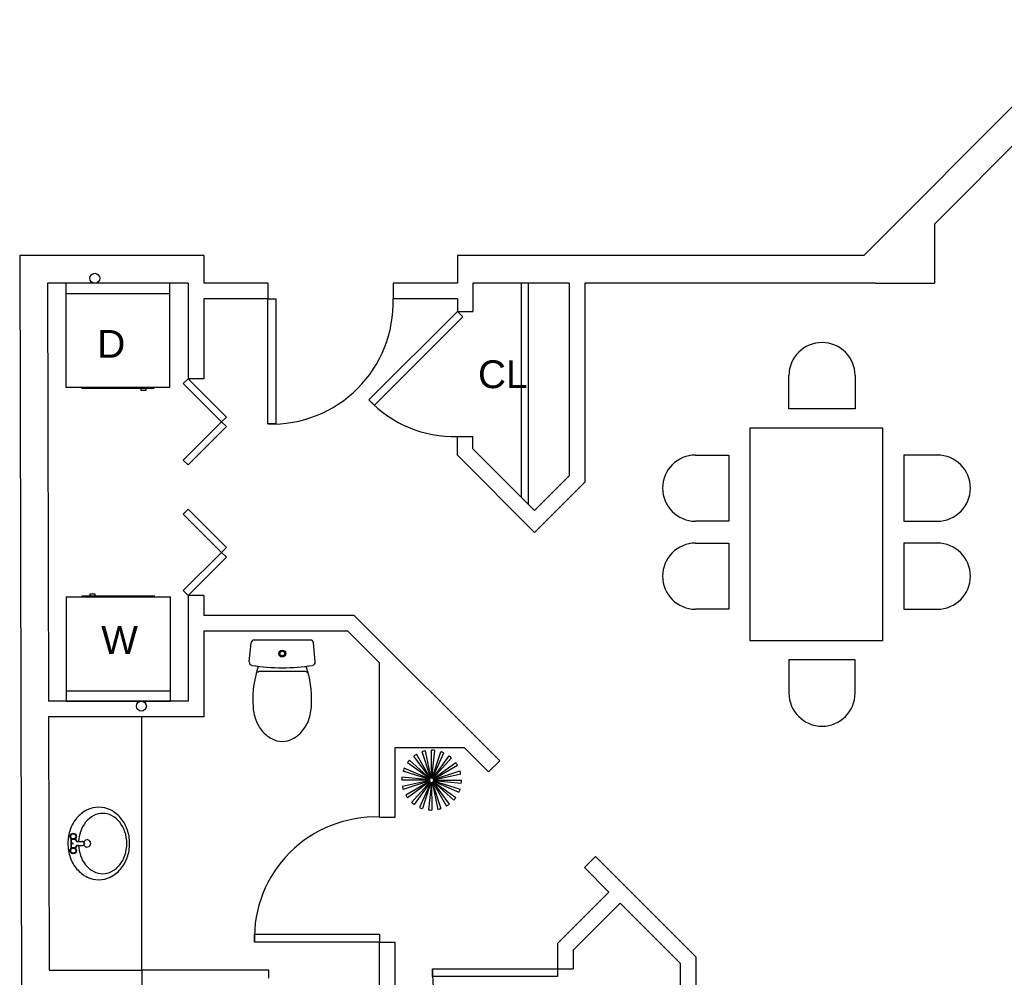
# Model space of a CAD drawing. Header units: inches. Extents: x -3371 to 2763, y -983 to 646.
# Tile 73 of 96: x 1169 to 1453, y 278 to 554. Entities that reach past the tile are written whole.
import ezdxf

# ---------------------------------------------------------------- set-up
doc = ezdxf.new("R2010")
doc.units = ezdxf.units.IN
doc.header["$LTSCALE"] = 12
doc.header["$MEASUREMENT"] = 0
doc.linetypes.add('DASHED', pattern=[19.05, 12.7, -6.35])
doc.layers.add('White', color=7, linetype='Continuous')
doc.styles.get("Standard").update_dxf_attribs({"font": 'arial.ttf'})

msp = doc.modelspace()

# ---------------------------------------------------------------- linework, layer by layer
at = {"color": 7}
for p, q in [((1235.57, 368.92), (1236.08, 374.37)), ((1253.15, 375.19), (1236.99, 375.19)), ((1254.57, 368.92), (1254.06, 374.37)), ((1251.7, 366.11), (1238.44, 366.11))]:
    msp.add_line(p, q, dxfattribs=at)
for radius in [0.993, 0.661]:
    msp.add_circle((1245.07, 371.33), radius, dxfattribs=at)
for centre, radius, start, end in [((1236.99, 374.28), 0.911, 90, 174.61), ((1253.15, 374.28), 0.911, 5.39, 90), ((1236.48, 368.83), 0.911, 174.61, 260.7605), ((1253.66, 368.83), 0.911, 279.2395, 5.39), ((1245.07, 421.65), 54.43, 260.7605, 279.1767), ((1245.07, 421.65), 54.43, 260.8233, 279.2395), ((1265.43, 358.29), 28.82, 161.0108, 182.6184), ((1239.22, 363.4), 2.82, 106.1115, 125.5255), ((1250.92, 363.4), 2.82, 54.4745, 73.8885), ((1224.71, 358.29), 28.82, 357.3816, 18.9892), ((1250.78, 356.97), 14.14, 180, 197.7077), ((1239.36, 356.97), 14.14, 342.2923, 0), ((1247.98, 356.08), 11.2, 197.7077, 217.6262), ((1242.16, 356.08), 11.2, 322.3738, 342.2923), ((1246.2, 354.7), 8.95, 217.6262, 241.7483), ((1243.94, 354.7), 8.95, 298.2517, 322.3738), ((1245.07, 352.6), 6.56, 241.7483, 270), ((1245.07, 352.6), 6.56, 270, 298.2517)]:
    msp.add_arc(centre, radius, start, end, dxfattribs=at)
at = {"layer": 'White', "color": 7}
for p, q in [((1480.13, 553.81), (1412.48, 485.91)), ((1483.46, 545.81), (1432.85, 495.03)), ((1432.85, 477.91), (1432.85, 495.03)), ((1222.46, 485.91), (1169.5, 485.91)), ((1169.5, 485.91), (1170.16, 202.55)), ((1177.5, 485.93), (1177.5, 485.91)), ((1222.46, 485.91), (1222.46, 477.91)), ((1412.48, 485.91), (1295.46, 485.91)), ((1295.46, 485.91), (1295.46, 477.91)), ((1169.52, 477.91), (1169.5, 477.91)), ((1217.96, 477.91), (1177.52, 477.91)), ((1177.52, 477.91), (1177.8, 357.63)), ((1212.74, 477.91), (1182.74, 477.91)), ((1182.74, 477.91), (1182.74, 447.91)), ((1212.74, 474.91), (1212.74, 477.91)), ((1217.96, 477.91), (1217.96, 450.44)), ((1240.96, 477.91), (1222.46, 477.91)), ((1240.96, 477.91), (1240.96, 473.41)), ((1295.46, 477.91), (1276.96, 477.91)), ((1276.96, 477.91), (1276.96, 473.41)), ((1327.65, 477.91), (1299.96, 477.91)), ((1299.96, 477.91), (1299.96, 469.84)), ((1313.8, 477.91), (1313.8, 416.42)), ((1327.65, 477.91), (1327.65, 422.52)), ((1415.8, 477.91), (1332.15, 477.91)), ((1332.15, 477.91), (1332.15, 420.66)), ((1415.8, 477.91), (1432.85, 477.91)), ((1212.74, 474.91), (1182.74, 474.91)), ((1212.74, 447.91), (1212.74, 474.91)), ((1240.96, 473.41), (1222.46, 473.41)), ((1222.46, 473.41), (1222.46, 450.44)), ((1240.96, 437.41), (1240.96, 473.41)), ((1240.96, 473.41), (1243.21, 473.41)), ((1243.21, 473.41), (1243.21, 437.41)), ((1295.46, 473.41), (1276.96, 473.41)), ((1295.46, 473.41), (1295.46, 469.84)), ((1270, 444.38), (1295.46, 469.84)), ((1297.05, 468.25), (1271.59, 442.79)), ((1295.46, 469.84), (1299.96, 469.84)), ((1295.46, 469.84), (1297.05, 468.25)), ((1390.91, 441.74), (1390.91, 451.34)), ((1409.95, 451.34), (1409.95, 441.74)), ((1212.74, 447.91), (1182.76, 447.91)), ((1216.58, 449.06), (1217.96, 450.44)), ((1227.61, 438.03), (1216.58, 449.06)), ((1222.46, 450.44), (1217.96, 450.44)), ((1217.96, 450.44), (1228.99, 439.41)), ((1208.23, 447.63), (1187.25, 447.63)), ((1204.46, 447.07), (1204.46, 447.63)), ((1205.84, 447.07), (1204.46, 447.07)), ((1205.84, 447.63), (1205.84, 447.07)), ((1271.59, 442.79), (1270, 444.38)), ((1228.99, 439.41), (1227.61, 438.03)), ((1409.95, 441.74), (1390.91, 441.74)), ((1216.58, 427), (1227.61, 438.03)), ((1228.99, 436.65), (1217.96, 425.62)), ((1227.61, 438.03), (1228.99, 436.65)), ((1243.21, 437.41), (1240.96, 437.41)), ((1295.46, 433.84), (1299.96, 433.84)), ((1295.46, 428.4), (1295.46, 433.84)), ((1299.96, 430.26), (1299.96, 433.84)), ((1379.77, 374.97), (1379.77, 436.29)), ((1379.77, 436.29), (1417.86, 436.29)), ((1417.86, 436.29), (1417.86, 374.97)), ((1295.46, 428.4), (1317.71, 406.15)), ((1299.96, 430.26), (1317.7, 412.52)), ((1364.04, 428.47), (1373.64, 428.47)), ((1373.64, 428.47), (1373.64, 409.43)), ((1423.99, 428.47), (1423.99, 409.43)), ((1433.59, 428.47), (1423.99, 428.47)), ((1217.96, 425.62), (1216.58, 427)), ((1317.7, 412.52), (1327.65, 422.52)), ((1317.71, 406.15), (1332.15, 420.66)), ((1216.58, 411.49), (1217.96, 412.87)), ((1227.61, 400.46), (1216.58, 411.49)), ((1217.96, 412.87), (1228.99, 401.84)), ((1373.64, 409.43), (1364.04, 409.43)), ((1423.99, 409.43), (1433.59, 409.43)), ((1364.04, 403.12), (1373.64, 403.12)), ((1373.64, 403.12), (1373.64, 384.07)), ((1423.99, 403.12), (1423.99, 384.07)), ((1433.59, 403.12), (1423.99, 403.12)), ((1216.58, 389.43), (1227.61, 400.46)), ((1228.99, 401.84), (1227.61, 400.46)), ((1227.61, 400.46), (1228.99, 399.08)), ((1228.99, 399.08), (1217.96, 388.05)), ((1189.78, 387.92), (1189.78, 388.47)), ((1189.78, 388.47), (1191.16, 388.47)), ((1191.16, 388.47), (1191.16, 387.92)), ((1217.96, 388.05), (1216.58, 389.43)), ((1182.88, 387.63), (1212.86, 387.63)), ((1182.88, 387.63), (1182.88, 360.63)), ((1187.39, 387.92), (1208.37, 387.92)), ((1212.88, 357.63), (1212.88, 387.63)), ((1217.96, 388.05), (1217.96, 357.63)), ((1222.46, 388.05), (1217.96, 388.05)), ((1222.46, 388.05), (1222.46, 382.26)), ((1373.64, 384.07), (1364.04, 384.07)), ((1423.99, 384.07), (1433.59, 384.07)), ((1265.81, 382.26), (1222.46, 382.26)), ((1307.65, 340.43), (1265.81, 382.26)), ((1222.46, 377.76), (1222.46, 353.13)), ((1263.95, 377.76), (1222.46, 377.76)), ((1273.06, 368.65), (1263.95, 377.76)), ((1417.86, 374.97), (1379.77, 374.97)), ((1273.06, 324.25), (1273.06, 368.65)), ((1390.91, 369.52), (1390.91, 359.92)), ((1409.95, 369.52), (1390.91, 369.52)), ((1409.95, 359.92), (1409.95, 369.52)), ((1182.88, 360.63), (1182.88, 357.63)), ((1182.88, 360.63), (1212.88, 360.63)), ((1217.96, 357.63), (1177.8, 357.63)), ((1182.88, 357.63), (1212.88, 357.63)), ((1222.46, 353.13), (1177.8, 353.13)), ((1177.81, 353.13), (1177.98, 280.12)), ((1204.66, 280.12), (1204.66, 353.13)), ((1277.56, 324.25), (1277.56, 344.32)), ((1277.56, 344.32), (1297.4, 344.32)), ((1287.86, 335.44), (1285.35, 343.03)), ((1287.93, 335.46), (1286.26, 343.28)), ((1288.05, 335.47), (1288.01, 343.46)), ((1288.11, 335.47), (1288.94, 343.42)), ((1288.23, 335.44), (1290.67, 343.06)), ((1304.47, 337.25), (1297.4, 344.32)), ((1287.6, 335.27), (1281.66, 340.61)), ((1287.69, 335.35), (1282.96, 341.8)), ((1287.75, 335.39), (1283.75, 342.31)), ((1288.3, 335.42), (1291.54, 342.72)), ((1288.4, 335.35), (1293.07, 341.85)), ((1288.45, 335.31), (1293.8, 341.26)), ((1304.47, 337.25), (1307.65, 340.43)), ((1287.48, 335.05), (1279.86, 337.48)), ((1287.5, 335.11), (1280.19, 338.36)), ((1287.56, 335.22), (1281.07, 339.88)), ((1288.54, 335.22), (1294.98, 339.96)), ((1288.57, 335.17), (1295.49, 339.17)), ((1288.62, 335.05), (1296.22, 337.56)), ((1287.45, 334.86), (1279.45, 334.82)), ((1287.45, 334.93), (1279.5, 335.76)), ((1287.46, 334.74), (1279.64, 333.07)), ((1287.48, 334.68), (1279.89, 332.17)), ((1287.53, 334.56), (1280.61, 330.56)), ((1287.56, 334.51), (1281.12, 329.78)), ((1287.65, 334.42), (1282.3, 328.47)), ((1288.5, 334.46), (1294.45, 329.12)), ((1288.54, 334.51), (1295.03, 329.85)), ((1288.6, 334.62), (1295.91, 331.37)), ((1288.63, 334.68), (1296.24, 332.25)), ((1288.64, 334.99), (1296.46, 336.66)), ((1288.65, 334.87), (1296.65, 334.91)), ((1288.65, 334.8), (1296.6, 333.97)), ((1287.7, 334.38), (1283.03, 327.88)), ((1287.81, 334.31), (1284.56, 327.01)), ((1287.87, 334.29), (1285.43, 326.67)), ((1287.99, 334.27), (1287.16, 326.31)), ((1288.05, 334.26), (1288.09, 326.27)), ((1288.18, 334.28), (1289.85, 326.46)), ((1288.24, 334.29), (1290.75, 326.7)), ((1288.35, 334.34), (1292.36, 327.42)), ((1288.41, 334.38), (1293.14, 327.93)), ((1273.06, 324.25), (1277.56, 324.25)), ((1184.19, 318.69), (1184, 318.69)), ((1184.27, 319.35), (1184.41, 319.22)), ((1184.27, 318.03), (1184.41, 318.16)), ((1184.28, 319.36), (1184.28, 319.44)), ((1184.28, 319.44), (1184.37, 319.44)), ((1184.28, 315.25), (1184.28, 318.02)), ((1184.37, 315.33), (1184.37, 317.94)), ((1184.93, 319.62), (1184.93, 319.44)), ((1184.93, 317.94), (1184.93, 317.76)), ((1185.46, 319.22), (1185.59, 319.35)), ((1185.46, 318.16), (1185.59, 318.03)), ((1185.49, 319.44), (1185.59, 319.44)), ((1185.59, 319.36), (1185.59, 319.44)), ((1185.59, 317.94), (1185.59, 318.02)), ((1185.87, 318.69), (1185.68, 318.69)), ((1184.19, 314.59), (1184, 314.59)), ((1184.27, 315.25), (1184.41, 315.12)), ((1184.93, 315.33), (1184.93, 315.52)), ((1185.46, 315.12), (1185.59, 315.25)), ((1185.59, 315.25), (1185.59, 315.33)), ((1185.87, 314.59), (1185.68, 314.59)), ((1186.33, 317.2), (1187.68, 317.2)), ((1186.33, 316.08), (1187.68, 316.08)), ((1184.27, 313.93), (1184.41, 314.06)), ((1184.28, 313.84), (1184.28, 313.92)), ((1184.28, 313.84), (1184.37, 313.84)), ((1184.93, 313.66), (1184.93, 313.84)), ((1185.46, 314.06), (1185.59, 313.93)), ((1185.49, 313.84), (1185.59, 313.84)), ((1185.59, 313.84), (1185.59, 313.92)), ((1332.03, 309.7), (1335.21, 312.88)), ((1364.18, 283.91), (1335.21, 312.88)), ((1339.1, 302.63), (1332.03, 309.7)), ((1324.28, 287.8), (1339.1, 302.63)), ((1328.78, 285.94), (1342.28, 299.44)), ((1359.68, 282.05), (1342.28, 299.44)), ((1237.06, 288.25), (1237.06, 290.5)), ((1237.06, 290.5), (1273.06, 290.5)), ((1273.06, 290.5), (1273.06, 288.25)), ((1273.06, 288.25), (1237.06, 288.25)), ((1273.06, 288.25), (1277.56, 288.25)), ((1273.06, 239.22), (1273.06, 288.25)), ((1277.56, 239.22), (1277.56, 288.25)), ((1324.28, 287.8), (1324.28, 280.58)), ((1328.78, 285.94), (1328.78, 280.58)), ((1364.18, 52.04), (1364.18, 283.91)), ((1288.28, 278.33), (1288.28, 280.58)), ((1288.28, 280.58), (1324.28, 280.58)), ((1324.28, 280.58), (1328.78, 280.58)), ((1324.28, 280.58), (1324.28, 278.33)), ((1359.68, 239.22), (1359.68, 282.05)), ((1177.98, 280.12), (1204.66, 280.12)), ((1204.66, 280.12), (1204.66, 239.22)), ((1241.2, 280.12), (1204.66, 280.12)), ((1204.66, 280.12), (1204.66, 277.87)), ((1241.2, 277.87), (1241.2, 280.12)), ((1324.28, 278.33), (1288.28, 278.33))]:
    msp.add_line(p, q, dxfattribs=at)
at = {"layer": 'White', "color": 7, "linetype": 'DASHED'}
msp.add_line((1315.8, 477.91), (1315.8, 414.42), dxfattribs=at)
at = {"layer": 'White', "color": 7}
for centre, radius in [((1191.1, 479.35), 1.44), ((1204.52, 356.19), 1.44), ((1184.93, 318.69), 0.932), ((1184.93, 318.69), 0.746), ((1184.93, 314.59), 0.932), ((1184.93, 314.59), 0.746), ((1184.65, 316.64), 0.186)]:
    msp.add_circle(centre, radius, dxfattribs=at)
for centre, radius, start, end in [((1242.08, 472.29), 34.89, 268.1524, 1.8476), ((1400.43, 451.34), 9.52, 0, 180), ((1364.04, 418.95), 9.52, 90, 270), ((1433.59, 418.95), 9.52, 270, 90), ((1364.04, 393.6), 9.52, 90, 270), ((1433.59, 393.6), 9.52, 270, 90), ((1400.43, 359.92), 9.52, 180, 0), ((1288.05, 334.87), 8.6, 102.0432, 108.2899), ((1288.05, 334.87), 8.6, 84.0432, 90.2899), ((1288.05, 334.87), 8.6, 66.0432, 72.2899), ((1288.05, 334.87), 8.6, 138.0432, 144.2899), ((1288.05, 334.87), 8.6, 120.0432, 126.2899), ((1288.05, 334.87), 8.6, 48.0432, 54.2899), ((1288.05, 334.87), 8.6, 156.0432, 162.2899), ((1288.05, 334.87), 8.6, 30.0432, 36.2899), ((1288.05, 334.87), 8.6, 12.0432, 18.2899), ((1288.05, 334.87), 8.6, 174.0432, 180.2899), ((1288.05, 334.87), 0.603, 174.0432, 180.2899), ((1288.05, 334.87), 0.603, 192.0432, 198.2899), ((1288.05, 334.87), 0.603, 156.0432, 162.2899), ((1288.05, 334.87), 0.603, 210.0432, 216.2899), ((1288.05, 334.87), 0.603, 138.0432, 144.2899), ((1288.05, 334.87), 0.603, 228.0432, 234.2899), ((1288.05, 334.87), 0.603, 120.0432, 126.2899), ((1288.05, 334.87), 0.603, 102.0432, 108.2899), ((1288.05, 334.87), 0.603, 84.0432, 90.2899), ((1288.05, 334.87), 0.603, 66.0432, 72.2899), ((1288.05, 334.87), 0.603, 48.0432, 54.2899), ((1288.05, 334.87), 0.603, 318.0432, 324.2899), ((1288.05, 334.87), 0.603, 30.0432, 36.2899), ((1288.05, 334.87), 0.603, 336.0432, 342.2899), ((1288.05, 334.87), 0.603, 12.0432, 18.2899), ((1288.05, 334.87), 0.603, 354.0432, 0.2899), ((1288.05, 334.87), 8.6, 354.0432, 0.2899), ((1288.05, 334.87), 8.6, 192.0432, 198.2899), ((1288.05, 334.87), 0.603, 246.0432, 252.2899), ((1288.05, 334.87), 0.603, 264.0432, 270.2899), ((1288.05, 334.87), 0.603, 282.0432, 288.2899), ((1288.05, 334.87), 0.603, 300.0432, 306.2899), ((1288.05, 334.87), 8.6, 336.0432, 342.2899), ((1288.05, 334.87), 8.6, 210.0432, 216.2899), ((1288.05, 334.87), 8.6, 318.0432, 324.2899), ((1192.92, 318.1), 9.13, 115.9353, 139.5789), ((1192.26, 319.47), 7.61, 90, 115.9354), ((1192.26, 319.47), 7.61, 64.0646, 90), ((1191.59, 318.1), 9.13, 40.4211, 64.0647), ((1288.05, 334.87), 8.6, 228.0432, 234.2899), ((1288.05, 334.87), 8.6, 246.0432, 252.2899), ((1288.05, 334.87), 8.6, 264.0432, 270.2899), ((1288.05, 334.87), 8.6, 282.0432, 288.2899), ((1288.05, 334.87), 8.6, 300.0432, 306.2899), ((1193.96, 317.21), 10.5, 139.5789, 160.5678), ((1194.16, 318.22), 7.27, 117.4223, 141.3982), ((1193.39, 319.72), 5.59, 90, 117.4222), ((1193.39, 319.72), 5.59, 62.5778, 90), ((1192.61, 318.22), 7.27, 38.6018, 62.5777), ((1190.55, 317.21), 10.5, 19.4322, 40.4211), ((1271.94, 289.38), 34.89, 88.1524, 181.8476), ((1195.59, 316.64), 12.23, 160.5678, 180.0001), ((1195.38, 317.25), 8.83, 141.3982, 161.7019), ((1191.39, 317.25), 8.83, 18.2981, 38.6018), ((1188.92, 316.64), 12.23, 359.9999, 19.4322), ((1186.24, 317.94), 0.746, 180, 270), ((1186.33, 317.94), 0.746, 180, 270), ((1197.3, 316.61), 10.86, 161.7018, 176.8944), ((1188.92, 316.64), 1.03, 206.3454, 153.6546), ((1189.47, 316.61), 10.86, 0, 18.2982), ((1195.59, 316.64), 12.23, 179.9999, 199.4322), ((1186.24, 315.33), 0.746, 90, 180), ((1186.33, 315.33), 0.746, 90, 180), ((1197.3, 316.61), 10.86, 182.8021, 198.2982), ((1187.53, 316.64), 0.559, 270, 90), ((1187.68, 316.64), 0.559, 270, 90), ((1189.47, 316.61), 10.86, 341.7018, 360), ((1188.92, 316.64), 12.23, 340.5678, 0.0001), ((1193.96, 316.06), 10.5, 199.4322, 220.4211), ((1195.38, 315.98), 8.83, 198.2981, 218.6018), ((1191.39, 315.98), 8.83, 321.3982, 341.7019), ((1190.55, 316.06), 10.5, 319.5789, 340.5678), ((1192.92, 315.18), 9.13, 220.4211, 244.0647), ((1194.16, 315), 7.27, 218.6018, 242.5777), ((1191.59, 315.18), 9.13, 295.9353, 319.5789), ((1192.61, 315), 7.27, 297.4223, 321.3982), ((1192.26, 313.81), 7.61, 244.0647, 270), ((1193.39, 313.5), 5.59, 242.5778, 270), ((1192.26, 313.81), 7.61, 270, 295.9354), ((1193.39, 313.5), 5.59, 270, 297.4222), ((1323.16, 279.45), 34.89, 178.1524, 271.8476)]:
    msp.add_arc(centre, radius, start, end, dxfattribs=at)
at = {"layer": 'White', "color": 7, "linetype": 'ByBlock', "lineweight": -2}
msp.add_arc((1294.33, 467.12), 33.3, 223.0641, 271.9359, dxfattribs=at)

# ---------------------------------------------------------------- texts
at = {"layer": 'White', "color": 7}
for s, p in [('D', (1191.82, 456.47)), ('CL', (1301.4, 447.73)), ('W', (1192.97, 371.22))]:
    msp.add_text(s, height=8, dxfattribs=at).set_placement(p)

doc.saveas('drawing.dxf')
